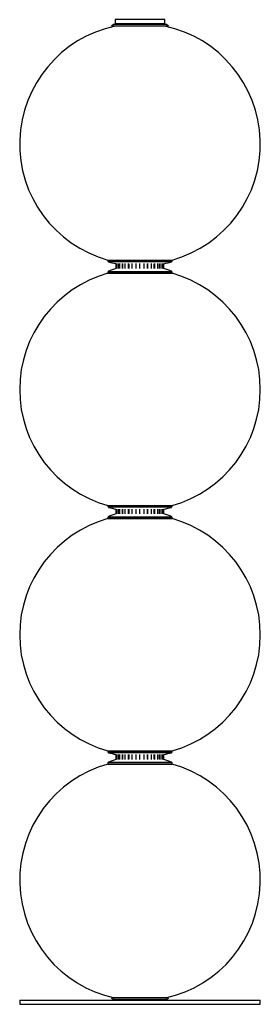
# Paper-space layout '_Derecha' of a CAD drawing. Header units: millimetres. Extents: x -150 to 150, y 32 to 1258.
import ezdxf

# ---------------------------------------------------------------- set-up
doc = ezdxf.new("R2010")
doc.units = ezdxf.units.MM

psp = doc.layouts.new('_Derecha')

# ---------------------------------------------------------------- linework, layer by layer
at = {"color": 7, "linetype": 'Continuous', "lineweight": 25}
for p, q in [((-32.9, 1252.3), (-35.7, 1250.3)), ((32.9, 1252.3), (-32.9, 1252.3)), ((-31, 1258.3), (-31, 1252.3)), ((31, 1258.3), (-31, 1258.3)), ((31, 1253.3), (-31, 1253.3)), ((31, 1252.3), (31, 1258.3)), ((35.7, 1250.3), (32.9, 1252.3)), ((35.7, 1250.3), (-35.7, 1250.3)), ((-40, 958.9), (-40, 957.6)), ((-40, 958.9), (40, 958.9)), ((-40, 957.6), (40, 957.6)), ((39.3, 956.7), (-39.3, 956.7)), ((40, 957.6), (40, 958.9)), ((-40, 944), (-40, 942.5)), ((40, 944), (-40, 944)), ((-39.4, 944.9), (39.4, 944.9)), ((-30, 954.5), (-30, 948.3)), ((-29.9, 948.3), (-29.9, 954.5)), ((-29.1, 948.3), (-29.1, 954.5)), ((-27.4, 948.3), (-27.4, 954.5)), ((-26.5, 948.6), (-26.5, 954.3)), ((-25.1, 948.3), (-25.1, 954.5)), ((-22, 948.3), (-22, 954.5)), ((-21.2, 948.6), (-21.2, 954.3)), ((-18.4, 948.3), (-18.4, 954.5)), ((-14.2, 948.3), (-14.2, 954.5)), ((-13.7, 948.6), (-13.7, 954.3)), ((-9.7, 948.3), (-9.7, 954.5)), ((-4.8, 948.3), (-4.8, 954.5)), ((-4.6, 948.6), (-4.6, 954.3)), ((0, 948.3), (0, 954.5)), ((5.1, 948.3), (5.1, 954.5)), ((9.4, 948.6), (9.4, 954.3)), ((9.7, 948.3), (9.7, 954.5)), ((14.4, 948.3), (14.4, 954.5)), ((17.8, 948.6), (17.8, 954.3)), ((18.4, 948.3), (18.4, 954.5)), ((22.2, 948.3), (22.2, 954.5)), ((24.3, 948.6), (24.3, 954.3)), ((25.1, 948.3), (25.1, 954.5)), ((27.5, 948.3), (27.5, 954.5)), ((28.1, 948.6), (28.1, 954.3)), ((29.1, 948.3), (29.1, 954.5)), ((29.9, 948.3), (29.9, 954.5)), ((40, 942.5), (40, 944)), ((-40, 942.5), (40, 942.5)), ((-40, 653.4), (-40, 652.1)), ((-40, 653.4), (40, 653.4)), ((-40, 652.1), (40, 652.1)), ((39.3, 651.1), (-39.3, 651.1)), ((40, 652.1), (40, 653.4)), ((-40, 638.5), (-40, 637)), ((40, 638.5), (-40, 638.5)), ((-39.4, 639.4), (39.4, 639.4)), ((-30, 648.9), (-30, 642.8)), ((-29.9, 642.8), (-29.9, 648.9)), ((-29.1, 642.8), (-29.1, 648.9)), ((-27.4, 642.8), (-27.4, 648.9)), ((-26.5, 643.1), (-26.5, 648.7)), ((-25.1, 642.8), (-25.1, 648.9)), ((-22, 642.8), (-22, 648.9)), ((-21.2, 643.1), (-21.2, 648.7)), ((-18.4, 642.8), (-18.4, 648.9)), ((-14.2, 642.8), (-14.2, 648.9)), ((-13.7, 643.1), (-13.7, 648.7)), ((-9.7, 642.8), (-9.7, 648.9)), ((-4.8, 642.8), (-4.8, 648.9)), ((-4.6, 643.1), (-4.6, 648.7)), ((0, 642.8), (0, 648.9)), ((5.1, 642.8), (5.1, 648.9)), ((9.4, 643.1), (9.4, 648.7)), ((9.7, 642.8), (9.7, 648.9)), ((14.4, 642.8), (14.4, 648.9)), ((17.8, 643.1), (17.8, 648.7)), ((18.4, 642.8), (18.4, 648.9)), ((22.2, 642.8), (22.2, 648.9)), ((24.3, 643.1), (24.3, 648.7)), ((25.1, 642.8), (25.1, 648.9)), ((27.5, 642.8), (27.5, 648.9)), ((28.1, 643.1), (28.1, 648.7)), ((29.1, 642.8), (29.1, 648.9)), ((29.9, 642.8), (29.9, 648.9)), ((40, 637), (40, 638.5)), ((-40, 637), (40, 637)), ((-40, 347.8), (-40, 346.5)), ((-40, 347.8), (40, 347.8)), ((-40, 346.5), (40, 346.5)), ((39.3, 345.5), (-39.3, 345.5)), ((-30, 343.4), (-30, 337.2)), ((-29.9, 337.2), (-29.9, 343.4)), ((-29.1, 337.2), (-29.1, 343.4)), ((-27.4, 337.2), (-27.4, 343.4)), ((-25.1, 337.2), (-25.1, 343.4)), ((-22, 337.2), (-22, 343.4)), ((-18.4, 337.2), (-18.4, 343.4)), ((-14.2, 337.2), (-14.2, 343.4)), ((-9.7, 337.2), (-9.7, 343.4)), ((-4.8, 337.2), (-4.8, 343.4)), ((0, 337.2), (0, 343.4)), ((5.1, 337.2), (5.1, 343.4)), ((9.7, 337.2), (9.7, 343.4)), ((14.4, 337.2), (14.4, 343.4)), ((18.4, 337.2), (18.4, 343.4)), ((22.2, 337.2), (22.2, 343.4)), ((25.1, 337.2), (25.1, 343.4)), ((27.5, 337.2), (27.5, 343.4)), ((29.1, 337.2), (29.1, 343.4)), ((29.9, 337.2), (29.9, 343.4)), ((40, 346.5), (40, 347.8)), ((-40, 332.9), (-40, 331.4)), ((40, 332.9), (-40, 332.9)), ((-40, 331.4), (40, 331.4)), ((-39.4, 333.8), (39.4, 333.8)), ((-26.5, 337.5), (-26.5, 343.2)), ((-21.2, 337.5), (-21.2, 343.2)), ((-13.7, 337.5), (-13.7, 343.2)), ((-4.6, 337.5), (-4.6, 343.2)), ((9.4, 337.5), (9.4, 343.2)), ((17.8, 337.5), (17.8, 343.2)), ((24.3, 337.5), (24.3, 343.2)), ((28.1, 337.5), (28.1, 343.2)), ((40, 331.4), (40, 332.9)), ((-150, 37.3), (-150, 32.3)), ((-150, 37.3), (150, 37.3)), ((-35.7, 40.3), (-32.9, 38.3)), ((35.7, 40.3), (-35.7, 40.3)), ((32.9, 38.3), (-32.9, 38.3)), ((-31, 38.3), (-31, 37.3)), ((31, 37.3), (31, 38.3)), ((32.9, 38.3), (35.7, 40.3)), ((150, 32.3), (150, 37.3)), ((-150, 32.3), (150, 32.3))]:
    psp.add_line(p, q, dxfattribs=at)
for centre, radius, start, end in [((0, 1103.5), 150, 101.9227, 254.534), ((0, 1103.5), 150, 285.466, 78.0773), ((-39, 957.6), 1, 180, 255.0321), ((0, 1103.5), 152, 255.0321, 258.6169), ((0, 1103.5), 152, 281.3437, 284.9679), ((39, 957.6), 1, 284.9679, 0), ((-39, 944), 1, 112.7144, 180), ((0, 850.9), 102, 107.1046, 112.7144), ((0, 850.9), 102, 67.2856, 72.9556), ((39, 944), 1, 0, 67.2856), ((0, 797.9), 150, 105.466, 254.534), ((0, 797.9), 150, 285.466, 74.534), ((-39, 652.1), 1, 180, 255.0321), ((0, 797.9), 152, 255.0321, 258.6169), ((0, 797.9), 152, 281.3437, 284.9679), ((39, 652.1), 1, 284.9679, 0), ((-39, 638.5), 1, 112.7144, 180), ((0, 545.3), 102, 107.1046, 112.7144), ((0, 545.3), 102, 67.2856, 72.9556), ((39, 638.5), 1, 360, 67.2856), ((0, 492.4), 150, 105.466, 254.534), ((0, 492.4), 150, 285.466, 74.534), ((-39, 346.5), 1, 180, 255.0321), ((0, 492.4), 152, 255.0321, 258.6169), ((0, 492.4), 152, 281.3437, 284.9679), ((39, 346.5), 1, 284.9679, 360), ((0, 186.8), 150, 105.466, 257.7183), ((-39, 332.9), 1, 112.7144, 180), ((0, 239.7), 102, 107.1046, 112.7144), ((0, 239.7), 102, 67.2856, 72.9556), ((0, 186.8), 150, 282.2817, 74.534), ((39, 332.9), 1, 0, 67.2856)]:
    psp.add_arc(centre, radius, start, end, dxfattribs=at)

doc.saveas('drawing.dxf')
